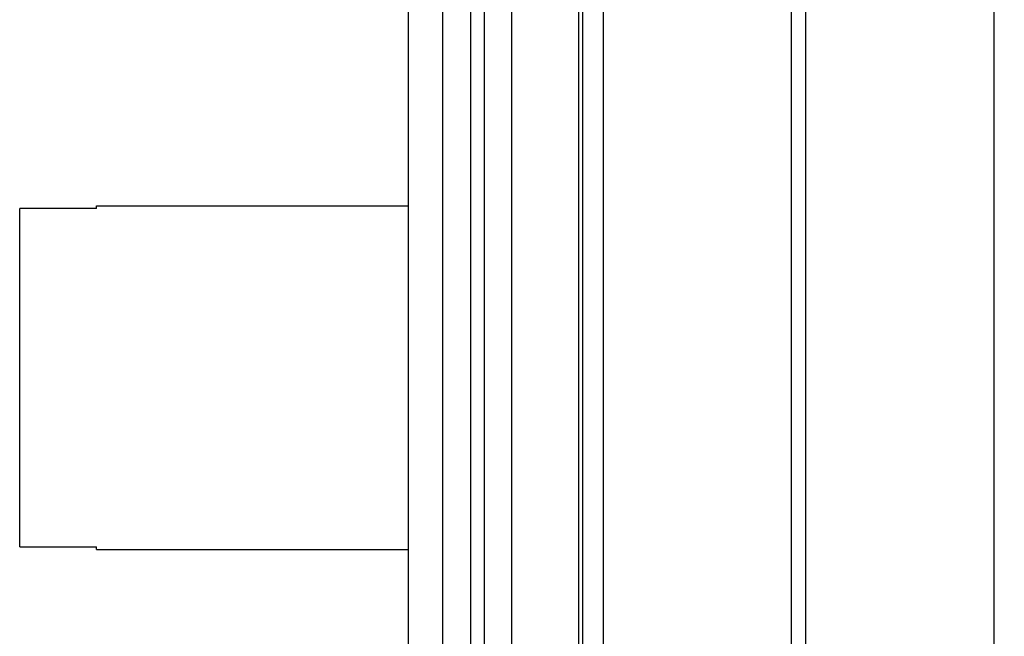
# Model space of a CAD drawing. Header units: inches. Extents: x 0.2 to 16.8, y 0.2 to 10.8.
# Tile 20 of 29: x 10.508 to 10.937, y 6.722 to 6.991. Entities that reach past the tile are written whole.
import ezdxf

# ---------------------------------------------------------------- set-up
doc = ezdxf.new("R2010")
doc.units = ezdxf.units.IN
doc.header["$LTSCALE"] = 0.935
doc.header["$MEASUREMENT"] = 0
doc.layers.get('0').update_dxf_attribs({"linetype": 'CONTINUOUS'})
doc.layers.add('DIMENSIONS', color=7, linetype='CONTINUOUS')
doc.styles.get("Standard").update_dxf_attribs({"font": 'txt', "width": 0.8})
doc.dimstyles.new('DIMSTYLE_2', dxfattribs={"dimtxt": 0.125, "dimasz": 0.18, "dimexe": 0.125, "dimexo": 0.0625, "dimgap": 0.0625, "dimtad": 0, "dimtih": 1, "dimtoh": 1, "dimzin": 4, "dimdsep": 46, "dimtxsty": 'STANDARD', "dimblk": '_FILLED', "dimblk1": '_FILLED', "dimblk2": '_FILLED', "dimcen": 0.09, "dimadec": 0, "dimazin": 0, "dimtp": 0.01, "dimtm": 0.01, "dimtfac": 1, "dimtofl": 0, "dimtmove": 0, "dimatfit": 3, "dimldrblk": '_FILLED', "dimfxl": 1, "dimtolj": 1, "dimtzin": 4, "dimarcsym": 0})

# ---------------------------------------------------------------- blocks, each defined once
blk = doc.blocks.new('_FILLED')
at = {"color": 0, "linetype": 'BYBLOCK'}
blk.add_solid([(0, 0), (-1, 0.1736), (-1, -0.1736)], dxfattribs=at)
blk = doc.blocks.new('*D12')
at = {"layer": 'DIMENSIONS', "color": 2, "linetype": 'CONTINUOUS'}
for p, q in [((10.85494, 8.36091), (13.03602, 8.36005)), ((12.91102, 8.3601), (12.91007, 5.95264)), ((12.90902, 3.29519), (12.90989, 5.51514)), ((10.85294, 3.296), (13.03402, 3.29514))]:
    blk.add_line(p, q, dxfattribs=at)
at = {"layer": 'DIMENSIONS', "color": 2, "linetype": 'CONTINUOUS', "xscale": 0.18, "yscale": 0.18, "zscale": 0.18}
for p, rotation in [((12.91102, 8.3601), 89.9773754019), ((12.90902, 3.29519), 269.9773754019)]:
    blk.add_blockref('_FILLED', p, dxfattribs=dict(at, rotation=rotation))
at = {"layer": 'DIMENSIONS', "color": 2, "linetype": 'CONTINUOUS', "insert": (12.76002, 5.89014), "char_height": 0.125, "width": 0.7, "attachment_point": 2, "line_spacing_factor": 0.9}
blk.add_mtext('5.06\\P[128.6]', dxfattribs=at)

msp = doc.modelspace()

# ---------------------------------------------------------------- linework, layer by layer
at = {"color": 7, "linetype": 'CONTINUOUS'}
for p, q in [((10.69244, 3.91794), (10.69244, 8.36094)), ((10.70444, 8.36094), (10.70444, 3.91794)), ((10.71044, 8.36094), (10.71044, 3.91794)), ((10.72244, 3.91794), (10.72244, 8.36094)), ((10.75164, 3.91794), (10.75164, 8.36094)), ((10.67744, 4.24094), (10.67744, 8.35094)), ((10.75344, 3.92094), (10.75344, 7.92094)), ((10.7624, 3.92094), (10.7624, 7.92094)), ((10.8443, 3.92094), (10.8443, 7.92094)), ((10.85058, 3.92094), (10.85058, 7.92094)), ((10.93249, 3.92094), (10.93249, 7.92094)), ((10.50819, 6.7609), (10.50819, 6.9083)), ((10.54165, 6.9083), (10.50819, 6.9083)), ((10.54165, 6.9083), (10.54165, 6.90941)), ((10.54165, 6.90941), (10.67744, 6.90941)), ((10.50819, 6.7609), (10.54165, 6.7609)), ((10.54165, 6.7598), (10.54165, 6.7609)), ((10.54165, 6.7598), (10.67744, 6.7598))]:
    msp.add_line(p, q, dxfattribs=at)

# ---------------------------------------------------------------- dimensions: what is measured, and where the dimension line sits
at = {"layer": 'DIMENSIONS', "color": 2, "linetype": 'CONTINUOUS'}
dim = msp.add_linear_dim(base=(12.90902, 3.29519), p1=(10.79244, 8.36094), p2=(10.79044, 3.29603), angle=269.9774, dimstyle='DIMSTYLE_2', dxfattribs=at)
dim.commit()
dim.dimension.update_dxf_attribs({"geometry": '*D12', "text_midpoint": (12.91002, 5.73389), "dimtype": 160})

doc.saveas('drawing.dxf')
